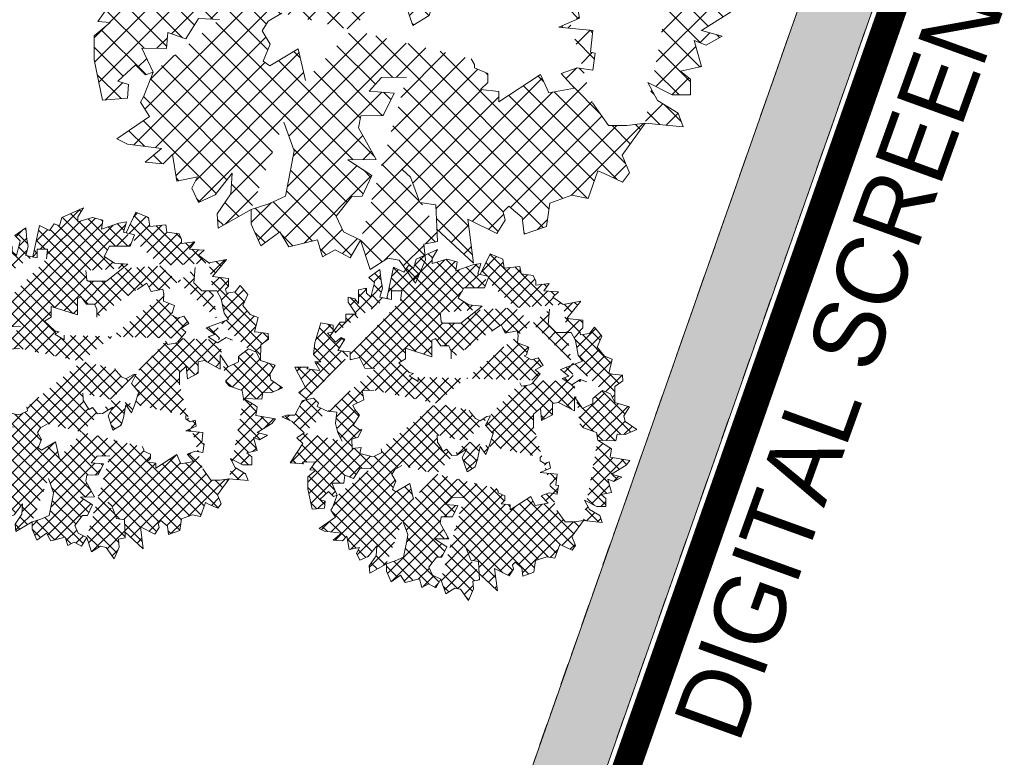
# Model space of a CAD drawing. Header units: millimetres. Extents: x 811 to 573824, y 137 to 100812.
# Tile 97 of 143: x 460518 to 461217, y 69833 to 70357. Entities that reach past the tile are written whole.
import ezdxf

# ---------------------------------------------------------------- set-up
doc = ezdxf.new("R2010")
doc.units = ezdxf.units.MM
doc.header["$LTSCALE"] = 3
doc.header["$MEASUREMENT"] = 0
doc.linetypes.add('DASHED2', pattern=[0.375, 0.25, -0.125])
for name, color, linetype, lineweight in [('FACADE', 34, 'Continuous', 0), ('FURNITURE', 27, 'Continuous', 0), ('JOINERY DETAILS TEXT', 7, 'Continuous', 0), ('TREE', 102, 'Continuous', 0)]:
    doc.layers.add(name, color=color, linetype=linetype, lineweight=lineweight)
doc.styles.add('ARA-30', font='stylu.ttf', dxfattribs={"height": 60})
doc.styles.add('ARC SCALE50', font='swissc.ttf', dxfattribs={"height": 100})

# ---------------------------------------------------------------- blocks, each defined once
blk = doc.blocks.new('FJ')
at = {"layer": 'TREE'}
h = blk.add_hatch(dxfattribs=at)
h.set_pattern_fill('ANSI37', color=74, scale=4.969597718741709)
h.set_pattern_definition([(45, (177181.6707515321, 61658.8507847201), (-11.15706508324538, 11.15706508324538), []), (135, (177181.6707515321, 61658.8507847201), (-11.15706508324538, -11.15706508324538), [])])
edge = h.paths.add_edge_path()
edge.add_line((203879.0596622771, 68024.19373076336), (203870.7921762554, 68012.37365645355))
edge.add_line((203870.7921762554, 68012.37365645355), (203852.0663495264, 68021.51502645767))
edge.add_line((203852.0663495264, 68021.51502645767), (203839.7561078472, 67964.09103218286))
edge.add_line((203736.0661059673, 67895.69217017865), (203754.5054739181, 67921.06410624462))
edge.add_line((203754.5054739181, 67921.06410624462), (203764.5406849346, 67921.06410624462))
edge.add_line((203764.5406849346, 67921.06410624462), (203764.5406849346, 67935.54845068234))
edge.add_line((203764.5406849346, 67935.54845068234), (203783.4961878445, 67935.54845068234))
edge.add_line((203783.4961878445, 67935.54845068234), (203769.0007947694, 67957.2749138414))
edge.add_line((203769.0007947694, 67957.2749138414), (203769.0007947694, 67966.58626283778))
edge.add_line((203769.0007947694, 67966.58626283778), (203781.2661329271, 67963.4824976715))
edge.add_line((203781.2661329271, 67963.4824976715), (203787.9562976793, 67955.20573706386))
edge.add_line((203787.9562976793, 67955.20573706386), (203787.9562976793, 67980.03596538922))
edge.add_line((203787.9562976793, 67980.03596538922), (203802.4516185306, 67983.13978405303))
edge.add_line((203802.4516185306, 67983.13978405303), (203802.4516185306, 67973.82843505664))
edge.add_line((203802.4516185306, 67973.82843505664), (203810.2568468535, 67966.58626283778))
edge.add_line((203810.2568468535, 67966.58626283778), (203816.9470116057, 67993.48572143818))
edge.add_line((203816.9470116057, 67993.48572143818), (203806.9117283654, 68002.79707043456))
edge.add_line((203806.9117283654, 68002.79707043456), (203826.9822226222, 68017.28136137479))
edge.add_line((203826.9822226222, 68017.28136137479), (203829.2122775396, 67996.58948660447))
edge.add_line((203829.2122775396, 67996.58948660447), (203831.442332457, 67983.13978405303))
edge.add_line((203831.442332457, 67983.13978405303), (203826.9822226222, 67966.58626283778))
edge.add_line((203826.9822226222, 67966.58626283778), (203848.1677804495, 67962.44790928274))
edge.add_line((203848.1677804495, 67962.44790928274), (203848.1677804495, 67977.96678861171))
edge.add_line((203848.1677804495, 67977.96678861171), (203867.1232833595, 67977.96678861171))
edge.add_line((203867.1232833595, 67977.96678861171), (203864.893228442, 67960.37867900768))
edge.add_line((203694.1102716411, 67779.63623455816), (203678.9976434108, 67792.38389005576))
edge.add_line((203678.9976434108, 67792.38389005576), (203691.2629815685, 67801.69523905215))
edge.add_line((203691.2629815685, 67801.69523905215), (203671.1924873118, 67838.9406350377))
edge.add_line((203671.1924873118, 67838.9406350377), (203695.7230914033, 67838.9406350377))
edge.add_line((203695.7230914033, 67838.9406350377), (203693.4930364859, 67835.83681637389))
edge.add_line((203693.4930364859, 67835.83681637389), (203716.9086492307, 67832.7330512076))
edge.add_line((203716.9086492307, 67832.7330512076), (203707.9883573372, 67848.25198403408))
edge.add_line((203707.9883573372, 67848.25198403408), (203719.1387041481, 67848.25198403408))
edge.add_line((203719.1387041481, 67848.25198403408), (203705.7583024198, 67861.70168658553))
edge.add_line((203705.7583024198, 67861.70168658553), (203707.9883573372, 67883.42814974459))
edge.add_line((203707.9883573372, 67883.42814974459), (203719.1387041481, 67919.63895734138))
edge.add_line((203719.1387041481, 67919.63895734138), (203741.4392533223, 67915.50060378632))
edge.add_line((203741.4392533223, 67915.50060378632), (203741.4392533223, 67903.08543612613))
edge.add_line((203741.4392533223, 67903.08543612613), (203731.403970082, 67901.0162593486))
edge.add_line((203731.403970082, 67901.0162593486), (203745.8993631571, 67884.46273813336))
edge.add_line((203745.8993631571, 67884.46273813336), (203755.9345741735, 67892.73949874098))
edge.add_line((203755.9345741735, 67892.73949874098), (203762.6247389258, 67889.63573357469))
edge.add_line((203762.6247389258, 67889.63573357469), (203750.3594729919, 67868.94385880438))
edge.add_line((203750.3594729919, 67868.94385880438), (203772.6600221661, 67866.87468202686))
edge.add_line((203772.6600221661, 67866.87468202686), (203772.6600221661, 67852.39033758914))
edge.add_line((203772.6600221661, 67852.39033758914), (203789.3853979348, 67856.5287446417))
edge.add_line((203789.3853979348, 67856.5287446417), (203799.420681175, 67836.87145826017))
edge.add_line((203799.420681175, 67836.87145826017), (203817.7531156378, 67836.13185947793))
edge.add_line((203688.2545239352, 67718.8534074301), (203666.7323774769, 67739.61961474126))
edge.add_line((203666.7323774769, 67739.61961474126), (203647.776874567, 67747.89637534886))
edge.add_line((203647.776874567, 67747.89637534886), (203656.6970942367, 67751.00014051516))
edge.add_line((203656.6970942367, 67751.00014051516), (203671.1924873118, 67751.00014051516))
edge.add_line((203671.1924873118, 67751.00014051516), (203685.6878081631, 67777.89959911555))
edge.add_line((203685.6878081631, 67777.89959911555), (203705.7583024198, 67782.03795267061))
edge.add_line((203705.7583024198, 67782.03795267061), (203714.6785943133, 67772.72660367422))
edge.add_line((203714.6785943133, 67772.72660367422), (203712.4485393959, 67766.51901984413))
edge.add_line((203712.4485393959, 67766.51901984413), (203731.403970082, 67758.24231273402))
edge.add_line((203731.403970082, 67758.24231273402), (203748.1294180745, 67756.17308245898))
edge.add_line((203748.1294180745, 67756.17308245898), (203745.8993631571, 67735.48120768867))
edge.add_line((203745.8993631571, 67735.48120768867), (203750.3594729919, 67718.92773997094))
edge.add_line((203750.3594729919, 67718.92773997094), (203758.164629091, 67703.40880714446))
edge.add_line((203688.2545239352, 67718.8534074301), (203675.0616821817, 67709.71963126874))
edge.add_line((203675.0616821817, 67709.71963126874), (203686.38684108, 67699.2850485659))
edge.add_line((203686.38684108, 67699.2850485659), (203662.8683750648, 67664.11508953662))
edge.add_line((203662.8683750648, 67664.11508953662), (203687.288005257, 67661.78438183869))
edge.add_line((203687.288005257, 67661.78438183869), (203685.3629396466, 67665.08604166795))
edge.add_line((203685.3629396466, 67665.08604166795), (203708.9675182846, 67665.95099585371))
edge.add_line((203708.9675182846, 67665.95099585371), (203698.6130922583, 67651.34980599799))
edge.add_line((203698.6130922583, 67651.34980599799), (203709.7129960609, 67650.29038654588))
edge.add_line((203709.7129960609, 67650.29038654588), (203695.1152394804, 67638.17283101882))
edge.add_line((203695.1152394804, 67638.17283101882), (203695.2709258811, 67616.33277359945))
edge.add_line((203695.2709258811, 67616.33277359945), (203702.9303596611, 67579.2263604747))
edge.add_line((203702.9303596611, 67579.2263604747), (203725.5232177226, 67581.22716736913))
edge.add_line((203725.5232177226, 67581.22716736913), (203726.7028106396, 67593.5861701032))
edge.add_line((203726.7028106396, 67593.5861701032), (203716.9095231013, 67596.59946090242))
edge.add_line((203716.9095231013, 67596.59946090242), (203732.9121276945, 67611.70085591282))
edge.add_line((203732.9121276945, 67611.70085591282), (203742.1155468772, 67602.5080706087))
edge.add_line((203742.1155468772, 67602.5080706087), (203749.0703417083, 67604.96214711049))
edge.add_line((203749.0703417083, 67604.96214711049), (203738.8265439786, 67626.72576441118))
edge.add_line((203738.8265439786, 67626.72576441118), (203761.2228049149, 67626.66675526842))
edge.add_line((203761.2228049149, 67626.66675526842), (203762.5989949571, 67641.08557403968))
edge.add_line((203762.5989949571, 67641.08557403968), (203778.8555075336, 67635.37677325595))
edge.add_line((203778.8555075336, 67635.37677325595), (203790.7130750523, 67653.9916573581))
edge.add_line((203790.7130750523, 67653.9916573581), (203809.7194136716, 67652.94841962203))
edge.add_line((203749.0703417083, 67604.96214711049), (203740.1652572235, 67582.30942225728))
edge.add_line((203740.1652572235, 67582.30942225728), (203737.4053140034, 67577.62871894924))
edge.add_line((203737.4053140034, 67577.62871894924), (203745.9024359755, 67564.45269228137))
edge.add_line((203745.9024359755, 67564.45269228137), (203716.0586065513, 67543.93428479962))
edge.add_line((203716.0586065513, 67543.93428479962), (203725.5903323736, 67539.2004413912))
edge.add_line((203725.5903323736, 67539.2004413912), (203756.815722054, 67535.31132794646))
edge.add_line((203756.815722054, 67535.31132794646), (203741.7430354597, 67522.7064735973))
edge.add_line((203741.7430354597, 67522.7064735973), (203758.3692053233, 67521.22675456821))
edge.add_line((203758.3692053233, 67521.22675456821), (203766.7787882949, 67529.63710239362))
edge.add_line((203766.7787882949, 67529.63710239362), (203770.6187046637, 67505.21890482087))
edge.add_line((203770.6187046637, 67505.21890482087), (203789.5735429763, 67509.36030135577))
edge.add_line((203789.5735429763, 67509.36030135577), (203784.4849746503, 67499.05856122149))
edge.add_line((203784.4849746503, 67499.05856122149), (203790.5237628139, 67485.89316257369))
edge.add_line((203790.5237628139, 67485.89316257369), (203805.7261804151, 67492.86630345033))
edge.add_line((203805.7261804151, 67492.86630345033), (203821.2514130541, 67512.50812701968))
edge.add_line((203821.2514130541, 67512.50812701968), (203820.0448651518, 67493.74286884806))
edge.add_line((203820.0448651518, 67493.74286884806), (203807.5602210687, 67475.4957216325))
edge.add_line((203807.5602210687, 67475.4957216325), (203808.6823416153, 67462.35157902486))
edge.add_line((203808.6823416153, 67462.35157902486), (203838.806750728, 67479.58392944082))
edge.add_line((203838.806750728, 67479.58392944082), (203854.8718491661, 67484.67630602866))
edge.add_line((203854.8718491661, 67484.67630602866), (203870.0743324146, 67491.64947701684))
edge.add_line((203870.0743324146, 67491.64947701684), (203875.9380648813, 67521.6567787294))
edge.add_line((203875.9380648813, 67521.6567787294), (203878.1369589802, 67532.90952902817))
edge.add_line((203878.1369589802, 67532.90952902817), (203868.5176941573, 67559.22974692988))
edge.add_line((203838.806750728, 67479.58392944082), (203838.806750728, 67466.15802026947))
edge.add_line((203838.806750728, 67466.15802026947), (203847.6501641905, 67446.25855459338))
edge.add_line((203847.6501641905, 67446.25855459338), (203864.8432167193, 67458.92185628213))
edge.add_line((203864.8432167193, 67458.92185628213), (203872.9872591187, 67445.35404145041))
edge.add_line((203872.9872591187, 67445.35404145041), (203899.2292264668, 67451.68569229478))
edge.add_line((203899.2292264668, 67451.68569229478), (203903.7537315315, 67436.30882175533))
edge.add_line((203903.7537315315, 67436.30882175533), (203915.5173589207, 67442.64047259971))
edge.add_line((203915.5173589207, 67442.64047259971), (203929.0908264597, 67435.40430861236))
edge.add_line((203929.0908264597, 67435.40430861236), (203938.6310923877, 67451.37366506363))
edge.add_line((203980.6304807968, 67600.39620502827), (203957.8726171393, 67600.01527286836))
edge.add_line((203957.8726171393, 67600.01527286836), (203946.698906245, 67587.56118560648))
edge.add_line((203946.698906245, 67587.56118560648), (203969.4941459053, 67585.71237608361))
edge.add_line((203969.4941459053, 67585.71237608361), (203959.4855601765, 67565.47154181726))
edge.add_line((203959.4855601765, 67565.47154181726), (203938.7965834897, 67565.1252396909))
edge.add_line((203938.7965834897, 67565.1252396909), (203936.9142555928, 67553.94189587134))
edge.add_line((203936.9142555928, 67553.94189587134), (203952.9162075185, 67525.21496939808))
edge.add_line((203952.9162075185, 67525.21496939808), (203927.054959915, 67524.78209129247))
edge.add_line((203927.054959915, 67524.78209129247), (203949.0210305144, 67510.65234646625))
edge.add_line((203949.0210305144, 67510.65234646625), (203940.028227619, 67491.5436623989))
edge.add_line((203940.028227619, 67491.5436623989), (203930.7181827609, 67491.3878263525))
edge.add_line((203930.7181827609, 67491.3878263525), (203916.5344470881, 67473.3074737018))
edge.add_line((203916.5344470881, 67473.3074737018), (203922.9837572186, 67458.91807404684))
edge.add_line((203922.9837572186, 67458.91807404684), (203938.6310923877, 67451.37366506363))
edge.add_line((203938.6310923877, 67451.37366506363), (203947.3545639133, 67424.75527515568))
edge.add_line((203947.3545639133, 67424.75527515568), (203963.7378147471, 67435.06619492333))
edge.add_line((203963.7378147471, 67435.06619492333), (203974.1196256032, 67433.00960340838))
edge.add_line((203974.1196256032, 67433.00960340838), (203988.9564523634, 67412.06942393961))
edge.add_line((203988.9564523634, 67412.06942393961), (203997.911932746, 67433.40785058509))
edge.add_line((203997.911932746, 67433.40785058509), (203996.6348935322, 67447.8838262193))
edge.add_line((203996.6348935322, 67447.8838262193), (204009.0109998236, 67450.32135078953))
edge.add_line((204009.0109998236, 67450.32135078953), (204007.4166651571, 67483.75017354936))
edge.add_line((204007.4166651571, 67483.75017354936), (203992.8970803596, 67485.73750499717))
edge.add_line((203992.8970803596, 67485.73750499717), (203984.2295919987, 67509.01131714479))
edge.add_line((203984.2295919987, 67509.01131714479), (203976.8764665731, 67515.57933886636))
edge.add_line((204008.4807989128, 67461.43820890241), (204041.8643128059, 67430.27033671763))
edge.add_line((204041.8643128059, 67430.27033671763), (204036.705522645, 67470.53118833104))
edge.add_line((204036.705522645, 67470.53118833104), (204063.2849852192, 67457.57688981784))
edge.add_line((204063.2849852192, 67457.57688981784), (204070.8923629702, 67469.67998899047))
edge.add_line((204070.8923629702, 67469.67998899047), (204069.142080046, 67477.34642708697))
edge.add_line((204069.142080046, 67477.34642708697), (204074.2910867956, 67482.55236255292))
edge.add_line((204074.2910867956, 67482.55236255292), (204086.476697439, 67472.07902299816))
edge.add_line((204086.476697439, 67472.07902299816), (204088.2092834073, 67456.9194084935))
edge.add_line((204088.2092834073, 67456.9194084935), (204108.5199951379, 67463.8519877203))
edge.add_line((204108.5199951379, 67463.8519877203), (204111.6863825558, 67485.31272877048))
edge.add_line((204111.6863825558, 67485.31272877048), (204131.902233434, 67492.40136655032))
edge.add_line((204131.902233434, 67492.40136655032), (204146.8429364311, 67489.47323183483))
edge.add_line((204146.8429364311, 67489.47323183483), (204155.62913295, 67514.9130078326))
edge.add_line((204155.62913295, 67514.9130078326), (204161.4331459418, 67512.20294069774))
edge.add_line((204161.4331459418, 67512.20294069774), (204178.1725377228, 67504.49556503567))
edge.add_line((204178.1725377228, 67504.49556503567), (204184.3394152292, 67512.81388723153))
edge.add_line((204184.3394152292, 67512.81388723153), (204177.7255371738, 67529.16552668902))
edge.add_line((204177.7255371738, 67529.16552668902), (204198.8669791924, 67558.22233291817))
edge.add_line((204225.0598806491, 67705.066893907), (204245.6982046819, 67692.71957242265))
edge.add_line((204245.6982046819, 67692.71957242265), (204250.1583145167, 67689.61575375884))
edge.add_line((204250.1583145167, 67689.61575375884), (204247.9282595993, 67674.09687442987))
edge.add_line((204247.9282595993, 67674.09687442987), (204283.6091382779, 67667.88929059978))
edge.add_line((204283.6091382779, 67667.88929059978), (204276.9189735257, 67659.61252999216))
edge.add_line((204276.9189735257, 67659.61252999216), (204250.1583145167, 67643.05906227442))
edge.add_line((204250.1583145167, 67643.05906227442), (204269.1137452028, 67637.8860668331))
edge.add_line((204269.1137452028, 67637.8860668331), (204254.6184243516, 67629.60930622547))
edge.add_line((204254.6184243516, 67629.60930622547), (204243.4681497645, 67633.74771327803))
edge.add_line((204243.4681497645, 67633.74771327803), (204250.1583145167, 67609.95201984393))
edge.add_line((204250.1583145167, 67609.95201984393), (204231.2028116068, 67605.81366628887))
edge.add_line((204231.2028116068, 67605.81366628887), (204240.1230312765, 67598.57149407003))
edge.add_line((204240.1230312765, 67598.57149407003), (204240.1230312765, 67584.0872031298))
edge.add_line((204240.1230312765, 67584.0872031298), (204223.3976555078, 67584.0872031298))
edge.add_line((204223.3976555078, 67584.0872031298), (204201.0970341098, 67595.46772890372))
edge.add_line((204201.0970341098, 67595.46772890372), (204210.0173260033, 67578.91420768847))
edge.add_line((204210.0173260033, 67578.91420768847), (204228.9727566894, 67567.53368191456))
edge.add_line((204228.9727566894, 67567.53368191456), (204233.4328665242, 67555.1185677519))
edge.add_line((204233.4328665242, 67555.1185677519), (204198.8669791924, 67558.22233291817))
edge.add_line((204198.8669791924, 67558.22233291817), (204182.1416034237, 67556.15315614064))
edge.add_line((204182.1416034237, 67556.15315614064), (204165.4161554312, 67556.15315614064))
edge.add_line((204165.4161554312, 67556.15315614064), (204150.5491081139, 67576.84503330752))
edge.add_line((204107.9818891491, 67729.89712223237), (204107.9818891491, 67752.6581737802))
edge.add_line((204107.9818891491, 67752.6581737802), (204120.2472273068, 67764.03875305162))
edge.add_line((204120.2472273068, 67764.03875305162), (204122.4772822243, 67741.27764800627))
edge.add_line((204122.4772822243, 67741.27764800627), (204142.547776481, 67751.62358539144))
edge.add_line((204142.547776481, 67751.62358539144), (204142.547776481, 67772.31546016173))
edge.add_line((204142.547776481, 67772.31546016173), (204153.6980510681, 67774.38469043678))
edge.add_line((204153.6980510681, 67774.38469043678), (204182.6887649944, 67758.8657576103))
edge.add_line((204182.6887649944, 67758.8657576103), (204182.6887649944, 67784.73062782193))
edge.add_line((204182.6887649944, 67784.73062782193), (204197.1841580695, 67763.00411116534))
edge.add_line((204197.1841580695, 67763.00411116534), (204216.1396609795, 67772.31546016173))
edge.add_line((204216.1396609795, 67772.31546016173), (204216.1396609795, 67781.62680915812))
edge.add_line((204216.1396609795, 67781.62680915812), (204233.9801003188, 67796.11115359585))
edge.add_line((204233.9801003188, 67796.11115359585), (204248.4754211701, 67789.90356976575))
edge.add_line((204248.4754211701, 67789.90356976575), (204256.280649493, 67774.38469043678))
edge.add_line((204256.280649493, 67774.38469043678), (204283.0413085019, 67766.10792982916))
edge.add_line((204283.0413085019, 67766.10792982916), (204273.0060252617, 67749.55440861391))
edge.add_line((204273.0060252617, 67749.55440861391), (204275.2360801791, 67739.20847122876))
edge.add_line((204275.2360801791, 67739.20847122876), (204296.4216380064, 67724.72418028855))
edge.add_line((204296.4216380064, 67724.72418028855), (204275.2360801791, 67715.41283129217))
edge.add_line((204275.2360801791, 67715.41283129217), (204260.7407593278, 67716.44741968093))
edge.add_line((204260.7407593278, 67716.44741968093), (204258.5107044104, 67704.03225202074))
edge.add_line((204258.5107044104, 67704.03225202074), (204225.0598806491, 67705.066893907))
edge.add_line((204225.0598806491, 67705.066893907), (204222.8298257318, 67719.55118484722))
edge.add_line((204222.8298257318, 67719.55118484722), (204199.414212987, 67727.82794545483))
edge.add_line((204199.414212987, 67727.82794545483), (204192.7240482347, 67735.07011767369))
edge.add_line((204161.8523386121, 67952.93308764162), (204194.2793008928, 67959.16746480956))
edge.add_line((204194.2793008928, 67959.16746480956), (204168.4865292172, 67927.82608293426))
edge.add_line((204168.4865292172, 67927.82608293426), (204197.8836362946, 67924.64932732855))
edge.add_line((204197.8836362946, 67924.64932732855), (204197.8836362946, 67910.35397123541))
edge.add_line((204197.8836362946, 67910.35397123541), (204192.3220162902, 67904.79464156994))
edge.add_line((204192.3220162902, 67904.79464156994), (204193.9110233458, 67897.64697823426))
edge.add_line((204193.9110233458, 67897.64697823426), (204209.8013798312, 67900.02952287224))
edge.add_line((204209.8013798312, 67900.02952287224), (204219.3355651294, 67911.94233432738))
edge.add_line((204219.3355651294, 67911.94233432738), (204232.8423157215, 67895.26440417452))
edge.add_line((204232.8423157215, 67895.26440417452), (204224.102633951, 67875.40974783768))
edge.add_line((204224.102633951, 67875.40974783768), (204237.4460233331, 67858.65017230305))
edge.add_line((204237.4460233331, 67858.65017230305), (204251.6537307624, 67853.17846063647))
edge.add_line((204251.6537307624, 67853.17846063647), (204245.5545627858, 67826.96434989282))
edge.add_line((204245.5545627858, 67826.96434989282), (204251.9106863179, 67826.17016834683))
edge.add_line((204251.9106863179, 67826.17016834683), (204270.1845533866, 67823.78759428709))
edge.add_line((204270.1845533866, 67823.78759428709), (204270.9790569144, 67813.46317534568))
edge.add_line((204270.9790569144, 67813.46317534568), (204256.6778027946, 67803.13875640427))
edge.add_line((204256.6778027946, 67803.13875640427), (204256.280649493, 67774.38469043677))
edge.add_line((204010.5377402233, 68008.12731241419), (204028.2677418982, 68045.51608540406))
edge.add_line((204028.2677418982, 68045.51608540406), (204051.683354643, 68036.20473640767))
edge.add_line((204051.683354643, 68036.20473640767), (204053.9134095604, 68019.65126868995))
edge.add_line((204053.9134095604, 68019.65126868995), (204082.9041234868, 68022.75503385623))
edge.add_line((204082.9041234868, 68022.75503385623), (204085.1341784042, 68009.30533130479))
edge.add_line((204085.1341784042, 68009.30533130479), (204107.4347275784, 68006.20151264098))
edge.add_line((204107.4347275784, 68006.20151264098), (204111.8948374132, 67995.85557525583))
edge.add_line((204111.8948374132, 67995.85557525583), (204111.8948374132, 67988.61345653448))
edge.add_line((204111.8948374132, 67988.61345653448), (204136.4254415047, 67991.71722170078))
edge.add_line((204136.4254415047, 67991.71722170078), (204126.3902304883, 67978.26751914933))
edge.add_line((204126.3902304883, 67978.26751914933), (204153.1508894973, 67976.1982888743))
edge.add_line((204153.1508894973, 67976.1982888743), (204143.115606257, 67966.8869398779))
edge.add_line((204143.115606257, 67966.8869398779), (204161.8523386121, 67952.93308764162))
edge.add_line((203879.0596622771, 68024.19373076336), (203888.8892734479, 68020.6858570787))
edge.add_line((203888.8892734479, 68020.6858570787), (203893.3493832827, 68036.20473640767))
edge.add_line((203893.3493832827, 68036.20473640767), (203932.3753804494, 68053.7928460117))
edge.add_line((203932.3753804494, 68053.7928460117), (203922.3400972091, 68037.23937829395))
edge.add_line((203922.3400972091, 68037.23937829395), (203922.3400972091, 68027.92802929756))
edge.add_line((203922.3400972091, 68027.92802929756), (203949.1007562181, 68036.20473640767))
edge.add_line((203949.1007562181, 68036.20473640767), (203968.056259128, 68031.03179446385))
edge.add_line((203968.056259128, 68031.03179446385), (203965.8262042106, 68014.4782732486))
edge.add_line((203965.8262042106, 68014.4782732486), (203997.0469730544, 68025.85879902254))
edge.add_line((203997.0469730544, 68025.85879902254), (204011.5422939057, 68027.92802929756))
edge.add_line((204011.5422939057, 68027.92802929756), (204005.9671927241, 68009.30533130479))
edge.add_line((204005.9671927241, 68009.30533130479), (204026.0376869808, 68004.13233586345))
edge.add_line((204026.0376869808, 68004.13233586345), (204018.2325308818, 67983.44046109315))
edge.add_line((204018.2325308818, 67983.44046109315), (203980.3215250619, 67983.44046109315))
edge.add_line((203980.3215250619, 67983.44046109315), (203970.2863140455, 67964.81776310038))
edge.add_line((203970.2863140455, 67964.81776310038), (203989.2417447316, 67952.40264893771))
edge.add_line((203989.2417447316, 67952.40264893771), (204013.7723488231, 67950.33347216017))
edge.add_line((204013.7723488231, 67950.33347216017), (203974.7464238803, 67919.29566000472))
edge.add_line((203974.7464238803, 67919.29566000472), (203941.295600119, 67919.29566000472))
edge.add_line((203941.295600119, 67919.29566000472), (203939.0655452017, 67921.36483678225))
edge.add_line((203939.0655452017, 67921.36483678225), (203936.8354902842, 67938.95294638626))
edge = h.paths.add_edge_path(flags=16)
edge.add_line((204136.8627570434, 67944.36806762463), (204134.6327021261, 67916.43402063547))
edge.add_line((204134.6327021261, 67916.43402063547), (204149.1280229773, 67901.94972969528))
edge.add_line((204149.1280229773, 67901.94972969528), (204176.5749995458, 67901.92821125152))
edge.add_line((204176.5749995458, 67901.92821125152), (204184.3802278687, 67887.44386681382))
edge.add_line((204184.3802278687, 67887.44386681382), (204189.6348412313, 67860.8792945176))
edge.add_line((204189.6348412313, 67860.8792945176), (204197.4399973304, 67849.49876874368))
edge.add_line((204197.4399973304, 67849.49876874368), (204157.0842914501, 67834.27369385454))
edge.add_line((204157.0842914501, 67834.27369385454), (204172.5436357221, 67822.28599578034))
edge.add_line((204172.5436357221, 67822.28599578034), (204160.2782975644, 67818.14758872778))
edge.add_line((204160.2782975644, 67818.14758872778), (204177.8303885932, 67806.64766286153))
edge.add_line((204177.8303885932, 67806.64766286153), (204193.3370818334, 67816.43295748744))
edge.add_line((204193.3370818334, 67816.43295748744), (204205.186645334, 67812.00916721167))
edge.add_line((203897.0863046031, 67820.6157579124), (203897.0863046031, 67812.33899730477))
edge.add_line((203897.0863046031, 67812.33899730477), (203880.3609288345, 67822.68493468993))
edge.add_line((203880.3609288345, 67822.68493468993), (203888.1660849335, 67826.82328824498))
edge.add_line((203888.1660849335, 67826.82328824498), (203880.3609288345, 67828.89251852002))
edge.add_line((203880.3609288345, 67828.89251852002), (203861.4054259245, 67846.48057462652))
edge.add_line((203861.4054259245, 67846.48057462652), (203873.6707640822, 67853.72274684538))
edge.add_line((203873.6707640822, 67853.72274684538), (203873.6707640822, 67873.38003322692))
edge.add_line((203873.6707640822, 67873.38003322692), (203921.6169809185, 67857.86115389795))
edge.add_line((203921.6169809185, 67857.86115389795), (203921.6169809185, 67887.86437766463))
edge.add_line((203921.6169809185, 67887.86437766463), (203928.3071456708, 67890.96814283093))
edge.add_line((203928.3071456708, 67890.96814283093), (203938.3423566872, 67877.51844027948))
edge.add_line((203938.3423566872, 67877.51844027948), (203952.8377497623, 67877.51844027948))
edge.add_line((203952.8377497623, 67877.51844027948), (203957.2978595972, 67868.2070912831))
edge.add_line((203957.2978595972, 67868.2070912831), (203957.2978595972, 67853.72274684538))
edge.add_line((204030.6986784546, 67904.46961018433), (204048.7240629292, 67915.79180205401))
edge.add_line((204048.7240629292, 67915.79180205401), (204051.0367212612, 67911.16454657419))
edge.add_line((204051.0367212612, 67911.16454657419), (204056.1245408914, 67900.98464194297))
edge.add_line((204056.1245408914, 67900.98464194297), (204077.8502528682, 67904.90323819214))
edge.add_line((204077.8502528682, 67904.90323819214), (204079.5556790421, 67896.50272945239))
edge.add_line((204079.5556790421, 67896.50272945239), (204078.6591559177, 67883.33184735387))
edge.add_line((204078.6591559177, 67883.33184735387), (204099.0257700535, 67875.00509873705))
edge.add_line((204099.0257700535, 67875.00509873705), (204094.6744804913, 67861.26422506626))
edge.add_line((204094.6744804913, 67861.26422506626), (204090.6849027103, 67859.2702719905))
edge.add_line((204090.6849027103, 67859.2702719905), (204104.2144287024, 67852.15278413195))
edge.add_line((204104.2144287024, 67852.15278413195), (204116.1108536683, 67855.78528818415))
edge.add_line((204116.1108536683, 67855.78528818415), (204125.5061205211, 67841.975104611))
edge.add_line((204125.5061205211, 67841.975104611), (204111.0076984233, 67833.57232290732))
edge.add_line((204111.0076984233, 67833.57232290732), (204119.6225689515, 67826.3118128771))
edge.add_line((204119.6225689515, 67826.3118128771), (204104.8348726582, 67808.51153033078))
edge.add_line((204104.8348726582, 67808.51153033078), (204100.8452302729, 67806.51754496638))
edge.add_line((204100.8452302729, 67806.51754496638), (204086.029003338, 67803.73902756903))
edge.add_line((204086.029003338, 67803.73902756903), (204082.7912912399, 67810.2171660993))
edge.add_line((203888.2338312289, 67597.41199923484), (203881.5746839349, 67626.16623578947))
edge.add_line((203881.5746839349, 67626.16623578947), (203855.8500318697, 67610.72487210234))
edge.add_line((203855.8500318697, 67610.72487210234), (203849.7457362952, 67614.86362048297))
edge.add_line((203849.7457362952, 67614.86362048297), (203856.1127712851, 67630.38975407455))
edge.add_line((203856.1127712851, 67630.38975407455), (203848.6526184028, 67642.81804999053))
edge.add_line((203848.6526184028, 67642.81804999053), (203854.3407083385, 67651.43428076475))
edge.add_line((203854.3407083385, 67651.43428076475), (203866.7595311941, 67658.88874739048))
edge.add_line((204039.6439400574, 67617.16785991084), (204042.8577715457, 67611.94937067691))
edge.add_line((204042.8577715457, 67611.94937067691), (204042.8577715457, 67608.84555201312))
edge.add_line((204042.8577715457, 67608.84555201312), (204055.1231097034, 67603.6726100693))
edge.add_line((204055.1231097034, 67603.6726100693), (204055.1231097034, 67595.39584946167))
edge.add_line((204055.1231097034, 67595.39584946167), (204048.4329449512, 67589.18826563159))
edge.add_line((204048.4329449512, 67589.18826563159), (204065.1583929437, 67587.11908885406))
edge.add_line((204065.1583929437, 67587.11908885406), (204065.1583929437, 67577.80773985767))
edge.add_line((204065.1583929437, 67577.80773985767), (204103.0693265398, 67602.63802168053))
edge.add_line((204103.0693265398, 67602.63802168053), (204110.8744826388, 67586.08450046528))
edge.add_line((204110.8744826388, 67586.08450046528), (204134.2900953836, 67590.22285402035))
edge.add_line((204134.2900953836, 67590.22285402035), (204122.0247572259, 67603.6726100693))
edge.add_line((204122.0247572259, 67603.6726100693), (204136.520150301, 67608.84555201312))
edge.add_line((204136.520150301, 67608.84555201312), (204151.0155433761, 67606.7763752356))
edge.add_line((204151.0155433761, 67606.7763752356), (204153.2455982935, 67622.29530806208))
edge.add_line((204153.2455982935, 67622.29530806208), (204148.7854884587, 67623.32989645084))
edge.add_line((204148.7854884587, 67623.32989645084), (204151.0155433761, 67642.98718283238))
edge.add_line((204151.0155433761, 67642.98718283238), (204119.7947023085, 67646.09094799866))
edge.add_line((204119.7947023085, 67646.09094799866), (204138.7502052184, 67654.3677086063))
edge.add_line((204138.7502052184, 67654.3677086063), (204136.520150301, 67665.74823438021))
edge.add_line((204136.520150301, 67665.74823438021), (204127.5999306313, 67662.6444692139))
edge.add_line((204127.5999306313, 67662.6444692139), (204119.7947023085, 67667.81741115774))
edge.add_line((204119.7947023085, 67667.81741115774), (204119.7947023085, 67674.02499498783))
edge.add_line((203931.6771128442, 67714.66143485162), (203932.2382902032, 67701.91201132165))
edge.add_line((203932.2382902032, 67701.91201132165), (203938.6698710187, 67691.46819552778))
edge.add_line((203938.6698710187, 67691.46819552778), (203942.7626641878, 67684.82218124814))
edge.add_line((203942.7626641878, 67684.82218124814), (203948.9293031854, 67688.61976231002))
edge.add_line((203948.9293031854, 67688.61976231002), (203958.2921427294, 67677.36209165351))
edge.add_line((203958.2921427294, 67677.36209165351), (203967.678473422, 67677.90444027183))
edge.add_line((203967.678473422, 67677.90444027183), (203986.1783448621, 67689.29715540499))
edge.add_line((203986.1783448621, 67689.29715540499), (203977.6416700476, 67673.56403372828))
edge.add_line((203977.6416700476, 67673.56403372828), (203986.3884716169, 67647.52252014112))
edge.add_line((203986.3884716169, 67647.52252014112), (204001.3645753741, 67656.7452049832))
edge.add_line((204001.3645753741, 67656.7452049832), (204005.496540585, 67669.76578879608))
edge.add_line((204005.496540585, 67669.76578879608), (204010.2367033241, 67693.63692613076))
edge.add_line((204010.2367033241, 67693.63692613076), (204020.4726443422, 67678.98847363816))
edge.add_line((204020.4726443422, 67678.98847363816), (204025.1893159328, 67691.05959169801))
edge.add_line((204025.1893159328, 67691.05959169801), (204034.6304238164, 67719.13524022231))
edge.add_line((204034.6304238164, 67719.13524022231), (204032.8685399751, 67718.05022507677))
edge.add_line((204032.8685399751, 67718.05022507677), (204020.2860087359, 67732.56312817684))
edge.add_line((204020.2860087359, 67732.56312817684), (204029.1189569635, 67749.78816168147))
edge.add_line((204029.1189569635, 67749.78816168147), (204022.6639305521, 67748.43198625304))
edge.add_line((204022.6639305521, 67748.43198625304), (204010.330652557, 67740.83682412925))
edge.add_line((204010.330652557, 67740.83682412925), (204001.8331119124, 67744.77036204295))
edge.add_line((204001.8331119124, 67744.77036204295), (203992.4703102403, 67756.02797120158))
edge.add_line((203992.4703102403, 67756.02797120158), (203990.131560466, 67759.82571121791))
edge.add_line((203815.9497994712, 67796.5908695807), (203794.7126383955, 67795.14535803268))
edge.add_line((203794.7126383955, 67795.14535803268), (203795.5639662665, 67790.0428956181))
edge.add_line((203795.5639662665, 67790.0428956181), (203797.4368770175, 67778.81754162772))
edge.add_line((203797.4368770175, 67778.81754162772), (203777.561772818, 67769.20805722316))
edge.add_line((203777.561772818, 67769.20805722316), (203781.1235317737, 67761.41120538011))
edge.add_line((203781.1235317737, 67761.41120538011), (203789.5953966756, 67751.28680939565))
edge.add_line((203789.5953966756, 67751.28680939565), (203778.0218759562, 67732.5735164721))
edge.add_line((203778.0218759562, 67732.5735164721), (203789.6229765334, 67724.02016651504))
edge.add_line((203789.6229765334, 67724.02016651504), (203794.0222734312, 67724.7541736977))
edge.add_line((203794.0222734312, 67724.7541736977), (203787.2668630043, 67711.0402706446))
edge.add_line((203787.2668630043, 67711.0402706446), (203775.5092885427, 67706.98078109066))
edge.add_line((203775.5092885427, 67706.98078109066), (203776.0338787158, 67690.28596109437))
edge.add_line((203776.0338787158, 67690.28596109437), (203792.7015415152, 67692.01801204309))
edge.add_line((203792.7015415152, 67692.01801204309), (203790.0048915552, 67681.07913279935))
edge.add_line((203790.0048915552, 67681.07913279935), (203812.4338993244, 67675.38127084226))
edge.add_line((203812.4338993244, 67675.38127084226), (203816.8332674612, 67676.11528991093))
edge.add_line((203816.8332674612, 67676.11528991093), (203830.4498827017, 67682.5827877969))
edge.add_line((203830.4498827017, 67682.5827877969), (203829.2580272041, 67689.72621407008))
at = {"layer": 'TREE', "color": 74}
for points in [[(203879.0596622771, 68024.19373076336), (203888.8892734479, 68020.6858570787), (203893.3493832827, 68036.20473640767), (203932.3753804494, 68053.7928460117), (203922.3400972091, 68037.23937829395), (203922.3400972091, 68027.92802929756), (203949.1007562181, 68036.20473640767), (203968.056259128, 68031.03179446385), (203965.8262042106, 68014.4782732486), (203997.0469730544, 68025.85879902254), (204011.5422939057, 68027.92802929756), (204005.9671927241, 68009.30533130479), (204026.0376869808, 68004.13233586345), (204018.2325308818, 67983.44046109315), (203980.3215250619, 67983.44046109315), (203970.2863140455, 67964.81776310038), (203989.2417447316, 67952.40264893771), (204013.7723488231, 67950.33347216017), (203974.7464238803, 67919.29566000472), (203941.295600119, 67919.29566000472), (203939.0655452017, 67921.36483678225), (203936.8354902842, 67938.95294638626)], [(204010.5377402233, 68008.12731241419), (204028.2677418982, 68045.51608540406), (204051.683354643, 68036.20473640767), (204053.9134095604, 68019.65126868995), (204082.9041234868, 68022.75503385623), (204085.1341784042, 68009.30533130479), (204107.4347275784, 68006.20151264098), (204111.8948374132, 67995.85557525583), (204111.8948374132, 67988.61345653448), (204136.4254415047, 67991.71722170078), (204126.3902304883, 67978.26751914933), (204153.1508894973, 67976.1982888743), (204143.115606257, 67966.8869398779), (204161.8523386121, 67952.93308764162)], [(203879.0596622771, 68024.19373076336), (203870.7921762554, 68012.37365645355), (203852.0663495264, 68021.51502645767), (203839.7561078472, 67964.09103218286)], [(203736.0661059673, 67895.69217017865), (203754.5054739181, 67921.06410624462), (203764.5406849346, 67921.06410624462), (203764.5406849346, 67935.54845068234), (203783.4961878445, 67935.54845068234), (203769.0007947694, 67957.2749138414), (203769.0007947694, 67966.58626283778), (203781.2661329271, 67963.4824976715), (203787.9562976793, 67955.20573706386), (203787.9562976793, 67980.03596538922), (203802.4516185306, 67983.13978405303), (203802.4516185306, 67973.82843505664), (203810.2568468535, 67966.58626283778), (203816.9470116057, 67993.48572143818), (203806.9117283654, 68002.79707043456), (203826.9822226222, 68017.28136137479), (203829.2122775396, 67996.58948660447), (203831.442332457, 67983.13978405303), (203826.9822226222, 67966.58626283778), (203848.1677804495, 67962.44790928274), (203848.1677804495, 67977.96678861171), (203867.1232833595, 67977.96678861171), (203864.893228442, 67960.37867900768)], [(204161.8523386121, 67952.93308764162), (204194.2793008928, 67959.16746480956), (204168.4865292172, 67927.82608293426), (204197.8836362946, 67924.64932732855), (204197.8836362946, 67910.35397123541), (204192.3220162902, 67904.79464156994), (204193.9110233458, 67897.64697823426), (204209.8013798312, 67900.02952287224), (204219.3355651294, 67911.94233432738), (204232.8423157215, 67895.26440417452), (204224.102633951, 67875.40974783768), (204237.4460233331, 67858.65017230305), (204251.6537307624, 67853.17846063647), (204245.5545627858, 67826.96434989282), (204251.9106863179, 67826.17016834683), (204270.1845533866, 67823.78759428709), (204270.9790569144, 67813.46317534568), (204256.6778027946, 67803.13875640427), (204256.280649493, 67774.38469043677)], [(204136.8627570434, 67944.36806762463), (204134.6327021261, 67916.43402063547), (204149.1280229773, 67901.94972969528), (204176.5749995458, 67901.92821125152), (204184.3802278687, 67887.44386681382), (204189.6348412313, 67860.8792945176), (204197.4399973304, 67849.49876874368), (204157.0842914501, 67834.27369385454), (204172.5436357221, 67822.28599578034), (204160.2782975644, 67818.14758872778), (204177.8303885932, 67806.64766286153), (204193.3370818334, 67816.43295748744), (204205.186645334, 67812.00916721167)], [(203694.1102716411, 67779.63623455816), (203678.9976434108, 67792.38389005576), (203691.2629815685, 67801.69523905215), (203671.1924873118, 67838.9406350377), (203695.7230914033, 67838.9406350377), (203693.4930364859, 67835.83681637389), (203716.9086492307, 67832.7330512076), (203707.9883573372, 67848.25198403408), (203719.1387041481, 67848.25198403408), (203705.7583024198, 67861.70168658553), (203707.9883573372, 67883.42814974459), (203719.1387041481, 67919.63895734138), (203741.4392533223, 67915.50060378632), (203741.4392533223, 67903.08543612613), (203731.403970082, 67901.0162593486), (203745.8993631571, 67884.46273813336), (203755.9345741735, 67892.73949874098), (203762.6247389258, 67889.63573357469), (203750.3594729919, 67868.94385880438), (203772.6600221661, 67866.87468202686), (203772.6600221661, 67852.39033758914), (203789.3853979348, 67856.5287446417), (203799.420681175, 67836.87145826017), (203817.7531156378, 67836.13185947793)], [(204030.6986784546, 67904.46961018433), (204048.7240629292, 67915.79180205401), (204051.0367212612, 67911.16454657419), (204056.1245408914, 67900.98464194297), (204077.8502528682, 67904.90323819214), (204079.5556790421, 67896.50272945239), (204078.6591559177, 67883.33184735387), (204099.0257700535, 67875.00509873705), (204094.6744804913, 67861.26422506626), (204090.6849027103, 67859.2702719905), (204104.2144287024, 67852.15278413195), (204116.1108536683, 67855.78528818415), (204125.5061205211, 67841.975104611), (204111.0076984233, 67833.57232290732), (204119.6225689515, 67826.3118128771), (204104.8348726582, 67808.51153033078), (204100.8452302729, 67806.51754496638), (204086.029003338, 67803.73902756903), (204082.7912912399, 67810.2171660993)], [(203897.0863046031, 67820.6157579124), (203897.0863046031, 67812.33899730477), (203880.3609288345, 67822.68493468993), (203888.1660849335, 67826.82328824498), (203880.3609288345, 67828.89251852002), (203861.4054259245, 67846.48057462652), (203873.6707640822, 67853.72274684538), (203873.6707640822, 67873.38003322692), (203921.6169809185, 67857.86115389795), (203921.6169809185, 67887.86437766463), (203928.3071456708, 67890.96814283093), (203938.3423566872, 67877.51844027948), (203952.8377497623, 67877.51844027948), (203957.2978595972, 67868.2070912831), (203957.2978595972, 67853.72274684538)], [(203815.9497994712, 67796.5908695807), (203794.7126383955, 67795.14535803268), (203795.5639662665, 67790.0428956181), (203797.4368770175, 67778.81754162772), (203777.561772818, 67769.20805722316), (203781.1235317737, 67761.41120538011), (203789.5953966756, 67751.28680939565), (203778.0218759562, 67732.5735164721), (203789.6229765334, 67724.02016651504), (203794.0222734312, 67724.7541736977), (203787.2668630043, 67711.0402706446), (203775.5092885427, 67706.98078109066), (203776.0338787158, 67690.28596109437), (203792.7015415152, 67692.01801204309), (203790.0048915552, 67681.07913279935), (203812.4338993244, 67675.38127084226), (203816.8332674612, 67676.11528991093), (203830.4498827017, 67682.5827877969), (203829.2580272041, 67689.72621407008)], [(204107.9818891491, 67729.89712223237), (204107.9818891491, 67752.6581737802), (204120.2472273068, 67764.03875305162), (204122.4772822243, 67741.27764800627), (204142.547776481, 67751.62358539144), (204142.547776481, 67772.31546016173), (204153.6980510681, 67774.38469043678), (204182.6887649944, 67758.8657576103), (204182.6887649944, 67784.73062782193), (204197.1841580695, 67763.00411116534), (204216.1396609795, 67772.31546016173), (204216.1396609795, 67781.62680915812), (204233.9801003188, 67796.11115359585), (204248.4754211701, 67789.90356976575), (204256.280649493, 67774.38469043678), (204283.0413085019, 67766.10792982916), (204273.0060252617, 67749.55440861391), (204275.2360801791, 67739.20847122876), (204296.4216380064, 67724.72418028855), (204275.2360801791, 67715.41283129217), (204260.7407593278, 67716.44741968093), (204258.5107044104, 67704.03225202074), (204225.0598806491, 67705.066893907), (204222.8298257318, 67719.55118484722), (204199.414212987, 67727.82794545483), (204192.7240482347, 67735.07011767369)], [(203688.2545239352, 67718.8534074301), (203666.7323774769, 67739.61961474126), (203647.776874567, 67747.89637534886), (203656.6970942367, 67751.00014051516), (203671.1924873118, 67751.00014051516), (203685.6878081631, 67777.89959911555), (203705.7583024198, 67782.03795267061), (203714.6785943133, 67772.72660367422), (203712.4485393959, 67766.51901984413), (203731.403970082, 67758.24231273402), (203748.1294180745, 67756.17308245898), (203745.8993631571, 67735.48120768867), (203750.3594729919, 67718.92773997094), (203758.164629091, 67703.40880714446)], [(203931.6771128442, 67714.66143485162), (203932.2382902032, 67701.91201132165), (203938.6698710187, 67691.46819552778), (203942.7626641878, 67684.82218124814), (203948.9293031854, 67688.61976231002), (203958.2921427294, 67677.36209165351), (203967.678473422, 67677.90444027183), (203986.1783448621, 67689.29715540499), (203977.6416700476, 67673.56403372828), (203986.3884716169, 67647.52252014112), (204001.3645753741, 67656.7452049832), (204005.496540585, 67669.76578879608), (204010.2367033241, 67693.63692613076), (204020.4726443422, 67678.98847363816), (204025.1893159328, 67691.05959169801), (204034.6304238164, 67719.13524022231), (204032.8685399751, 67718.05022507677), (204020.2860087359, 67732.56312817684), (204029.1189569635, 67749.78816168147), (204022.6639305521, 67748.43198625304), (204010.330652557, 67740.83682412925), (204001.8331119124, 67744.77036204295), (203992.4703102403, 67756.02797120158), (203990.131560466, 67759.82571121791)], [(203688.2545239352, 67718.8534074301), (203675.0616821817, 67709.71963126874), (203686.38684108, 67699.2850485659), (203662.8683750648, 67664.11508953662), (203687.288005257, 67661.78438183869), (203685.3629396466, 67665.08604166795), (203708.9675182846, 67665.95099585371), (203698.6130922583, 67651.34980599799), (203709.7129960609, 67650.29038654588), (203695.1152394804, 67638.17283101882), (203695.2709258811, 67616.33277359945), (203702.9303596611, 67579.2263604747), (203725.5232177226, 67581.22716736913), (203726.7028106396, 67593.5861701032), (203716.9095231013, 67596.59946090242), (203732.9121276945, 67611.70085591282), (203742.1155468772, 67602.5080706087), (203749.0703417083, 67604.96214711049), (203738.8265439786, 67626.72576441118), (203761.2228049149, 67626.66675526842), (203762.5989949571, 67641.08557403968), (203778.8555075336, 67635.37677325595), (203790.7130750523, 67653.9916573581), (203809.7194136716, 67652.94841962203)], [(204225.0598806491, 67705.066893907), (204245.6982046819, 67692.71957242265), (204250.1583145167, 67689.61575375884), (204247.9282595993, 67674.09687442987), (204283.6091382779, 67667.88929059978), (204276.9189735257, 67659.61252999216), (204250.1583145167, 67643.05906227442), (204269.1137452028, 67637.8860668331), (204254.6184243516, 67629.60930622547), (204243.4681497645, 67633.74771327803), (204250.1583145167, 67609.95201984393), (204231.2028116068, 67605.81366628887), (204240.1230312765, 67598.57149407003), (204240.1230312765, 67584.0872031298), (204223.3976555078, 67584.0872031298), (204201.0970341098, 67595.46772890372), (204210.0173260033, 67578.91420768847), (204228.9727566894, 67567.53368191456), (204233.4328665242, 67555.1185677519), (204198.8669791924, 67558.22233291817), (204182.1416034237, 67556.15315614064), (204165.4161554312, 67556.15315614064), (204150.5491081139, 67576.84503330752)], [(204039.6439400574, 67617.16785991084), (204042.8577715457, 67611.94937067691), (204042.8577715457, 67608.84555201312), (204055.1231097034, 67603.6726100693), (204055.1231097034, 67595.39584946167), (204048.4329449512, 67589.18826563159), (204065.1583929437, 67587.11908885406), (204065.1583929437, 67577.80773985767), (204103.0693265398, 67602.63802168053), (204110.8744826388, 67586.08450046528), (204134.2900953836, 67590.22285402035), (204122.0247572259, 67603.6726100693), (204136.520150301, 67608.84555201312), (204151.0155433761, 67606.7763752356), (204153.2455982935, 67622.29530806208), (204148.7854884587, 67623.32989645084), (204151.0155433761, 67642.98718283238), (204119.7947023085, 67646.09094799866), (204138.7502052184, 67654.3677086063), (204136.520150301, 67665.74823438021), (204127.5999306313, 67662.6444692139), (204119.7947023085, 67667.81741115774), (204119.7947023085, 67674.02499498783)], [(203888.2338312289, 67597.41199923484), (203881.5746839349, 67626.16623578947), (203855.8500318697, 67610.72487210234), (203849.7457362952, 67614.86362048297), (203856.1127712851, 67630.38975407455), (203848.6526184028, 67642.81804999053), (203854.3407083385, 67651.43428076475), (203866.7595311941, 67658.88874739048)], [(203749.0703417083, 67604.96214711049), (203740.1652572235, 67582.30942225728), (203737.4053140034, 67577.62871894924), (203745.9024359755, 67564.45269228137), (203716.0586065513, 67543.93428479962), (203725.5903323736, 67539.2004413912), (203756.815722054, 67535.31132794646), (203741.7430354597, 67522.7064735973), (203758.3692053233, 67521.22675456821), (203766.7787882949, 67529.63710239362), (203770.6187046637, 67505.21890482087), (203789.5735429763, 67509.36030135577), (203784.4849746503, 67499.05856122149), (203790.5237628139, 67485.89316257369), (203805.7261804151, 67492.86630345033), (203821.2514130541, 67512.50812701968), (203820.0448651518, 67493.74286884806), (203807.5602210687, 67475.4957216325), (203808.6823416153, 67462.35157902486), (203838.806750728, 67479.58392944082), (203854.8718491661, 67484.67630602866), (203870.0743324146, 67491.64947701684), (203875.9380648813, 67521.6567787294), (203878.1369589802, 67532.90952902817), (203868.5176941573, 67559.22974692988)], [(203980.6304807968, 67600.39620502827), (203957.8726171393, 67600.01527286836), (203946.698906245, 67587.56118560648), (203969.4941459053, 67585.71237608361), (203959.4855601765, 67565.47154181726), (203938.7965834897, 67565.1252396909), (203936.9142555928, 67553.94189587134), (203952.9162075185, 67525.21496939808), (203927.054959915, 67524.78209129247), (203949.0210305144, 67510.65234646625), (203940.028227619, 67491.5436623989), (203930.7181827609, 67491.3878263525), (203916.5344470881, 67473.3074737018), (203922.9837572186, 67458.91807404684), (203938.6310923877, 67451.37366506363), (203947.3545639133, 67424.75527515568), (203963.7378147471, 67435.06619492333), (203974.1196256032, 67433.00960340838), (203988.9564523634, 67412.06942393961), (203997.911932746, 67433.40785058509), (203996.6348935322, 67447.8838262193), (204009.0109998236, 67450.32135078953), (204007.4166651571, 67483.75017354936), (203992.8970803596, 67485.73750499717), (203984.2295919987, 67509.01131714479), (203976.8764665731, 67515.57933886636)], [(204008.4807989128, 67461.43820890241), (204041.8643128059, 67430.27033671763), (204036.705522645, 67470.53118833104), (204063.2849852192, 67457.57688981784), (204070.8923629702, 67469.67998899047), (204069.142080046, 67477.34642708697), (204074.2910867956, 67482.55236255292), (204086.476697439, 67472.07902299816), (204088.2092834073, 67456.9194084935), (204108.5199951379, 67463.8519877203), (204111.6863825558, 67485.31272877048), (204131.902233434, 67492.40136655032), (204146.8429364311, 67489.47323183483), (204155.62913295, 67514.9130078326), (204161.4331459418, 67512.20294069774), (204178.1725377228, 67504.49556503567), (204184.3394152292, 67512.81388723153), (204177.7255371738, 67529.16552668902), (204198.8669791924, 67558.22233291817)], [(203838.806750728, 67479.58392944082), (203838.806750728, 67466.15802026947), (203847.6501641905, 67446.25855459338), (203864.8432167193, 67458.92185628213), (203872.9872591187, 67445.35404145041), (203899.2292264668, 67451.68569229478), (203903.7537315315, 67436.30882175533), (203915.5173589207, 67442.64047259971), (203929.0908264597, 67435.40430861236), (203938.6310923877, 67451.37366506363)]]:
    blk.add_lwpolyline(points, dxfattribs=at)

msp = doc.modelspace()

# ---------------------------------------------------------------- hatches: boundary and pattern name
at = {"layer": 'FURNITURE'}
h = msp.add_hatch(color=256, dxfattribs=at)
h.dxf.hatch_style = 1
edge = h.paths.add_edge_path()
edge.add_line((461113.2522800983, 70485.06177055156), (460828.3141291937, 69673.40074895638))
edge.add_line((460828.3141291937, 69673.40074895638), (460875.4914981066, 69656.83886917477))
edge.add_line((460875.4914981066, 69656.83886917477), (461156.9929531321, 70458.71028525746))
edge.add_arc((461186.4213912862, 70557.0365575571), 102.63570916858, 224.5285493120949, 253.3378872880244, ccw=False)

# ---------------------------------------------------------------- linework, layer by layer
at = {"layer": 'FACADE', "linetype": 'DASHED2', "ltscale": 20}
for p, q in [((458942.4187349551, 64301.45456806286, 0.1178510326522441), (461113.2522800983, 70485.06177055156, 0.1183792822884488)), ((458989.6349006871, 64284.87906829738, 0.2357022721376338), (461156.9929531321, 70458.71028525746, 0.1183792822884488))]:
    msp.add_line(p, q, dxfattribs=at)
at = {"layer": 'FURNITURE', "color": 6, "const_width": 20, "elevation": 0.1178512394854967}
msp.add_lwpolyline([(460888.1211288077, 69652.40516652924), (461169.1113160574, 70452.82020996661)], dxfattribs=at)
at = {"layer": 'FURNITURE'}
msp.add_polyline3d([(461113.2522800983, 70485.06177055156, 0.1183792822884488), (460828.3141291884, 69673.40074895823, 0.1183792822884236), (460875.4914981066, 69656.83886917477, 0.1178512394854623), (461156.9929531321, 70458.71028525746, 0.1183792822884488)], close=True, dxfattribs=at)

# ---------------------------------------------------------------- block references
at = {"layer": 'TREE'}
for p, xscale, yscale, zscale in [((302406.5340945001, 17825.65373717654), 0.776477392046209, 0.776477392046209, 0.776477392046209), ((381389.1330599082, 43802.06744209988), 0.3882386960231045, 0.3882386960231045, 0.3882386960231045), ((381640.5203542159, 43772.46030426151), 0.3882386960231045, 0.3882386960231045, 0.3882386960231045)]:
    msp.add_blockref('FJ', p, dxfattribs=dict(at, xscale=xscale, yscale=yscale, zscale=zscale))

# ---------------------------------------------------------------- texts
at = {"layer": 'FURNITURE', "color": 18, "true_color": 0x000000, "insert": (460981.5804448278, 69859.00494032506, 0.117851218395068), "char_height": 49.99999999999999, "attachment_point": 1, "rotation": 70.16260979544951, "style": 'ARC SCALE50'}
msp.add_mtext_dynamic_manual_height_columns('{\\fStylus BT|b0|i0|c0|p34;DIGITAL SCREEN}', width=2044.923567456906, gutter_width=1, heights=[0], dxfattribs=at)
at = {"layer": 'JOINERY DETAILS TEXT', "insert": (460390.5661669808, 68055.33925381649), "char_height": 75, "width": 566.027297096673, "attachment_point": 1, "rotation": 70.57194079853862, "style": 'ARA-30', "bg_fill": 1, "box_fill_scale": 1.5, "bg_fill_color": 254, "bg_fill_transparency": 0}
msp.add_mtext('\\A1;\\pi149.59491;JD10\\P\\pi29.13371;DETAIL 8A', dxfattribs=at)

doc.saveas('drawing.dxf')
